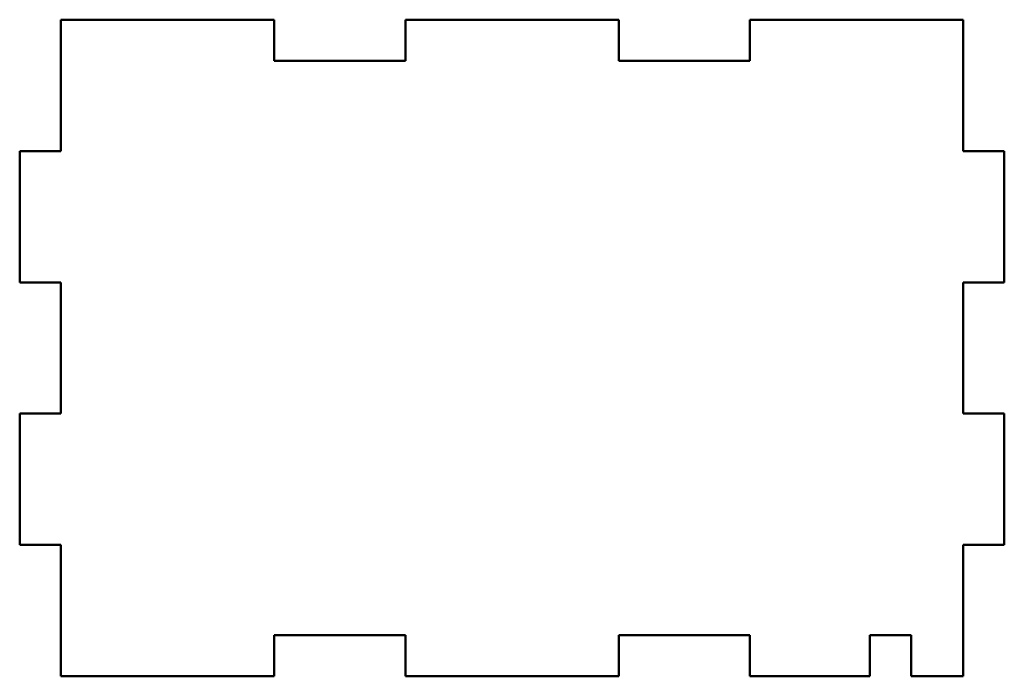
# Model space of a CAD drawing. Header units: millimetres. Extents: x 118.5 to 178.5, y 85 to 125.
import ezdxf

# ---------------------------------------------------------------- set-up
doc = ezdxf.new("R2010")
doc.units = ezdxf.units.MM
doc.layers.add('Visible (ISO)', color=7, linetype='Continuous', lineweight=50)

msp = doc.modelspace()

# ---------------------------------------------------------------- linework, layer by layer
at = {"layer": 'Visible (ISO)'}
for p, q in [((121, 125), (121, 117)), ((134, 125), (121, 125)), ((134, 122.5), (134, 125)), ((142, 125), (142, 122.5)), ((155, 125), (142, 125)), ((155, 122.5), (155, 125)), ((163, 125), (163, 122.5)), ((176, 125), (163, 125)), ((176, 117), (176, 125)), ((142, 122.5), (134, 122.5)), ((163, 122.5), (155, 122.5)), ((118.5, 117), (118.5, 109)), ((121, 117), (118.5, 117)), ((178.5, 117), (176, 117)), ((178.5, 109), (178.5, 117)), ((118.5, 109), (121, 109)), ((121, 109), (121, 101)), ((176, 109), (178.5, 109)), ((176, 101), (176, 109)), ((118.5, 101), (118.5, 93)), ((121, 101), (118.5, 101)), ((178.5, 101), (176, 101)), ((178.5, 93), (178.5, 101)), ((118.5, 93), (121, 93)), ((121, 93), (121, 85)), ((176, 93), (178.5, 93)), ((176, 85), (176, 93)), ((134, 87.5), (142, 87.5)), ((134, 85), (134, 87.5)), ((142, 87.5), (142, 85)), ((155, 87.5), (163, 87.5)), ((155, 85), (155, 87.5)), ((163, 87.5), (163, 85)), ((170.31, 87.5), (172.82, 87.5)), ((170.31, 85), (170.31, 87.5)), ((172.82, 87.5), (172.82, 85)), ((121, 85), (134, 85)), ((142, 85), (155, 85)), ((163, 85), (170.31, 85)), ((172.82, 85), (176, 85))]:
    msp.add_line(p, q, dxfattribs=at)

doc.saveas('drawing.dxf')
